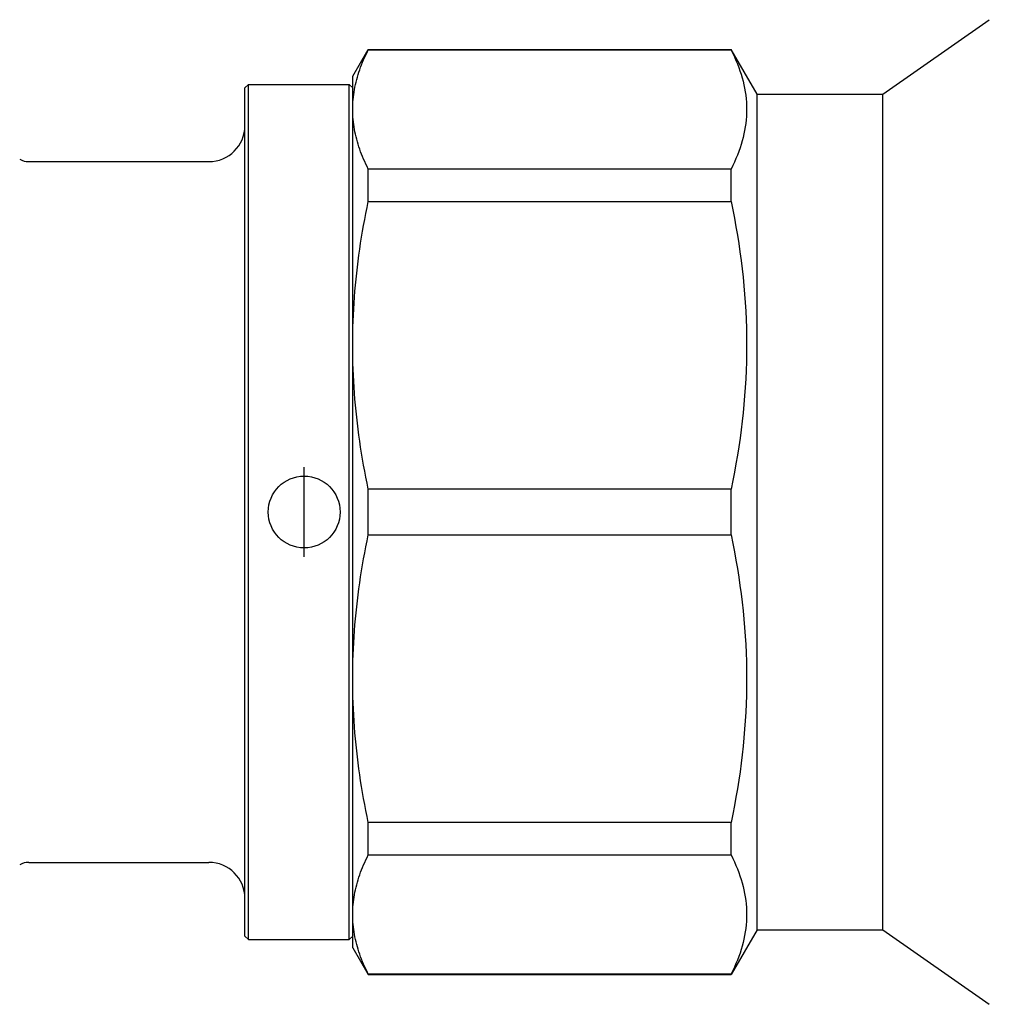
# Model space of a CAD drawing. Header units: millimetres. Extents: x 57 to 3742, y 34 to 384.
# Tile 2 of 11: x 256 to 310, y 169 to 223. Entities that reach past the tile are written whole.
import ezdxf

# ---------------------------------------------------------------- set-up
doc = ezdxf.new("R2010")
doc.units = ezdxf.units.MM
doc.layers.add('DETAIL', color=2, linetype='Continuous')
doc.layers.add('ORIGIN', color=6, linetype='Continuous')

msp = doc.modelspace()

# ---------------------------------------------------------------- linework, layer by layer
at = {"layer": 'DETAIL'}
for p, q in [((303.826, 219.207), (309.753, 223.357)), ((274.326, 220.207), (275.192, 221.707)), ((275.192, 221.675), (275.192, 221.707)), ((275.192, 221.707), (295.383, 221.707)), ((275.192, 221.675), (295.383, 221.675)), ((295.383, 221.675), (295.383, 221.707)), ((296.826, 219.207), (295.383, 221.707)), ((268.326, 219.557), (268.526, 219.757)), ((268.526, 172.157), (268.526, 219.757)), ((268.526, 219.757), (274.126, 219.757)), ((274.126, 172.157), (274.126, 219.757)), ((274.326, 219.557), (274.126, 219.757)), ((274.326, 218.361), (274.326, 220.207)), ((268.326, 172.357), (268.326, 219.557)), ((296.826, 172.707), (296.826, 219.207)), ((296.826, 219.207), (303.826, 219.207)), ((303.826, 172.707), (303.826, 219.207)), ((274.326, 205.237), (274.326, 218.361)), ((256.296, 215.457), (266.326, 215.457)), ((295.383, 215.047), (275.192, 215.047)), ((275.192, 213.238), (275.192, 215.047)), ((295.383, 213.238), (295.383, 215.047)), ((275.192, 213.238), (295.383, 213.238)), ((274.326, 186.677), (274.326, 205.237)), ((295.383, 197.236), (275.192, 197.236)), ((275.192, 194.678), (275.192, 197.236)), ((295.383, 194.678), (295.383, 197.236)), ((275.192, 194.678), (295.383, 194.678)), ((274.326, 173.553), (274.326, 186.677)), ((295.383, 178.676), (275.192, 178.676)), ((275.192, 176.867), (275.192, 178.676)), ((295.383, 176.867), (295.383, 178.676)), ((256.296, 176.457), (266.326, 176.457)), ((275.192, 176.867), (295.383, 176.867)), ((274.326, 171.707), (274.326, 173.553)), ((296.826, 172.707), (295.383, 170.207)), ((296.826, 172.707), (303.826, 172.707)), ((303.826, 172.707), (309.753, 168.557)), ((268.326, 172.357), (268.526, 172.157)), ((268.526, 172.157), (274.126, 172.157)), ((274.326, 172.357), (274.126, 172.157)), ((274.326, 171.707), (275.192, 170.207)), ((295.383, 170.239), (275.192, 170.239)), ((275.192, 170.207), (275.192, 170.239)), ((275.192, 170.207), (295.383, 170.207)), ((295.383, 170.207), (295.383, 170.239))]:
    msp.add_line(p, q, dxfattribs=at)
at = {"layer": 'DETAIL', "flags": 128}
for points in [[(274.326, 218.361), (274.328, 218.499), (274.333, 218.637), (274.34, 218.775), (274.351, 218.914), (274.366, 219.052), (274.383, 219.19), (274.403, 219.329), (274.426, 219.467), (274.452, 219.606), (274.482, 219.744), (274.514, 219.882), (274.549, 220.021), (274.587, 220.159), (274.628, 220.298), (274.672, 220.436), (274.719, 220.574), (274.769, 220.712), (274.821, 220.85), (274.876, 220.988), (274.934, 221.126), (274.995, 221.263), (275.058, 221.401), (275.124, 221.538), (275.192, 221.675)], [(295.383, 221.675), (295.479, 221.481), (295.569, 221.288), (295.654, 221.094), (295.734, 220.9), (295.809, 220.705), (295.878, 220.511), (295.941, 220.317), (295.998, 220.123), (296.05, 219.928), (296.096, 219.734), (296.136, 219.539), (296.17, 219.344), (296.198, 219.149), (296.22, 218.955), (296.236, 218.76), (296.245, 218.564), (296.249, 218.369), (296.246, 218.174), (296.237, 217.978), (296.221, 217.783), (296.2, 217.587), (296.172, 217.391), (296.139, 217.195), (296.099, 216.999), (296.053, 216.803), (296.001, 216.608), (295.943, 216.412), (295.88, 216.216), (295.81, 216.021), (295.735, 215.825), (295.655, 215.63), (295.57, 215.436), (295.479, 215.241), (295.383, 215.047)], [(275.192, 215.047), (275.124, 215.185), (275.058, 215.322), (274.995, 215.46), (274.934, 215.598), (274.876, 215.735), (274.821, 215.873), (274.769, 216.011), (274.719, 216.149), (274.672, 216.287), (274.628, 216.425), (274.587, 216.563), (274.549, 216.701), (274.514, 216.839), (274.482, 216.977), (274.452, 217.115), (274.426, 217.254), (274.403, 217.392), (274.382, 217.53), (274.365, 217.669), (274.351, 217.807), (274.34, 217.945), (274.332, 218.084), (274.328, 218.223), (274.326, 218.361)], [(274.326, 205.237), (274.328, 205.57), (274.333, 205.904), (274.34, 206.237), (274.351, 206.571), (274.366, 206.905), (274.383, 207.239), (274.403, 207.573), (274.426, 207.907), (274.452, 208.242), (274.482, 208.576), (274.514, 208.91), (274.549, 209.244), (274.587, 209.578), (274.628, 209.912), (274.672, 210.246), (274.719, 210.579), (274.769, 210.913), (274.821, 211.246), (274.876, 211.579), (274.934, 211.911), (274.995, 212.244), (275.058, 212.576), (275.124, 212.907), (275.192, 213.238)], [(295.383, 213.238), (295.479, 212.77), (295.569, 212.302), (295.654, 211.834), (295.734, 211.365), (295.809, 210.897), (295.878, 210.428), (295.941, 209.959), (295.998, 209.49), (296.05, 209.02), (296.096, 208.551), (296.136, 208.081), (296.17, 207.611), (296.198, 207.14), (296.22, 206.67), (296.236, 206.199), (296.245, 205.728), (296.249, 205.256), (296.246, 204.785), (296.237, 204.313), (296.221, 203.84), (296.2, 203.368), (296.172, 202.895), (296.139, 202.422), (296.099, 201.949), (296.053, 201.477), (296.001, 201.004), (295.943, 200.531), (295.88, 200.059), (295.81, 199.587), (295.735, 199.116), (295.655, 198.645), (295.57, 198.174), (295.479, 197.705), (295.383, 197.236)], [(275.192, 197.236), (275.124, 197.568), (275.058, 197.901), (274.995, 198.233), (274.934, 198.566), (274.876, 198.898), (274.821, 199.231), (274.769, 199.564), (274.719, 199.897), (274.672, 200.23), (274.628, 200.563), (274.587, 200.896), (274.549, 201.229), (274.514, 201.563), (274.482, 201.896), (274.452, 202.23), (274.426, 202.563), (274.403, 202.897), (274.382, 203.231), (274.365, 203.565), (274.351, 203.899), (274.34, 204.234), (274.332, 204.568), (274.328, 204.903), (274.326, 205.237)], [(274.326, 186.677), (274.328, 187.01), (274.333, 187.343), (274.34, 187.677), (274.351, 188.011), (274.366, 188.345), (274.383, 188.679), (274.403, 189.013), (274.426, 189.347), (274.452, 189.681), (274.482, 190.016), (274.514, 190.35), (274.549, 190.684), (274.587, 191.018), (274.628, 191.352), (274.672, 191.686), (274.719, 192.019), (274.769, 192.353), (274.821, 192.686), (274.876, 193.019), (274.934, 193.351), (274.995, 193.683), (275.058, 194.015), (275.124, 194.347), (275.192, 194.678)], [(295.383, 194.678), (295.479, 194.21), (295.569, 193.742), (295.654, 193.274), (295.734, 192.805), (295.809, 192.337), (295.878, 191.868), (295.941, 191.399), (295.998, 190.93), (296.05, 190.46), (296.096, 189.99), (296.136, 189.521), (296.17, 189.051), (296.198, 188.58), (296.22, 188.11), (296.236, 187.639), (296.245, 187.168), (296.249, 186.696), (296.246, 186.224), (296.237, 185.752), (296.221, 185.28), (296.2, 184.808), (296.172, 184.335), (296.139, 183.862), (296.099, 183.389), (296.053, 182.916), (296.001, 182.444), (295.943, 181.971), (295.88, 181.499), (295.81, 181.027), (295.735, 180.555), (295.655, 180.084), (295.57, 179.614), (295.479, 179.145), (295.383, 178.676)], [(275.192, 178.676), (275.124, 179.008), (275.058, 179.34), (274.995, 179.673), (274.934, 180.005), (274.876, 180.338), (274.821, 180.671), (274.769, 181.004), (274.719, 181.336), (274.672, 181.669), (274.628, 182.003), (274.587, 182.336), (274.549, 182.669), (274.514, 183.002), (274.482, 183.336), (274.452, 183.67), (274.426, 184.003), (274.403, 184.337), (274.382, 184.671), (274.365, 185.005), (274.351, 185.339), (274.34, 185.674), (274.332, 186.008), (274.328, 186.342), (274.326, 186.677)], [(274.326, 173.553), (274.328, 173.691), (274.333, 173.829), (274.34, 173.967), (274.351, 174.105), (274.366, 174.244), (274.383, 174.382), (274.403, 174.521), (274.426, 174.659), (274.452, 174.797), (274.482, 174.936), (274.514, 175.074), (274.549, 175.213), (274.587, 175.351), (274.628, 175.489), (274.672, 175.628), (274.719, 175.766), (274.769, 175.904), (274.821, 176.042), (274.876, 176.18), (274.934, 176.318), (274.995, 176.455), (275.058, 176.593), (275.124, 176.73), (275.192, 176.867)], [(295.383, 176.867), (295.479, 176.673), (295.569, 176.479), (295.654, 176.285), (295.734, 176.091), (295.809, 175.897), (295.878, 175.703), (295.941, 175.509), (295.998, 175.314), (296.05, 175.12), (296.096, 174.925), (296.136, 174.731), (296.17, 174.536), (296.198, 174.341), (296.22, 174.146), (296.236, 173.951), (296.245, 173.756), (296.249, 173.561), (296.246, 173.366), (296.237, 173.17), (296.221, 172.974), (296.2, 172.779), (296.172, 172.583), (296.139, 172.387), (296.099, 172.191), (296.053, 171.995), (296.001, 171.799), (295.943, 171.604), (295.88, 171.408), (295.81, 171.213), (295.735, 171.017), (295.655, 170.822), (295.57, 170.627), (295.479, 170.433), (295.383, 170.239)], [(275.192, 170.239), (275.124, 170.376), (275.058, 170.514), (274.995, 170.652), (274.934, 170.79), (274.876, 170.927), (274.821, 171.065), (274.769, 171.203), (274.719, 171.341), (274.672, 171.479), (274.628, 171.617), (274.587, 171.755), (274.549, 171.893), (274.514, 172.031), (274.482, 172.169), (274.452, 172.307), (274.426, 172.445), (274.403, 172.584), (274.382, 172.722), (274.365, 172.86), (274.351, 172.999), (274.34, 173.137), (274.332, 173.276), (274.328, 173.414), (274.326, 173.553)]]:
    msp.add_lwpolyline(points, dxfattribs=at)
at = {"layer": 'DETAIL'}
for centre, radius, start, end in [((266.326, 217.457), 2, 270, 0), ((256.296, 216.457), 1, 240, 270), ((256.296, 175.457), 1, 90, 120), ((266.326, 174.457), 2, 0, 90)]:
    msp.add_arc(centre, radius, start, end, dxfattribs=at)
at = {"layer": 'ORIGIN'}
msp.add_line((271.626, 193.457), (271.626, 198.457), dxfattribs=at)
msp.add_circle((271.626, 195.957), 2, dxfattribs=at)

doc.saveas('drawing.dxf')
